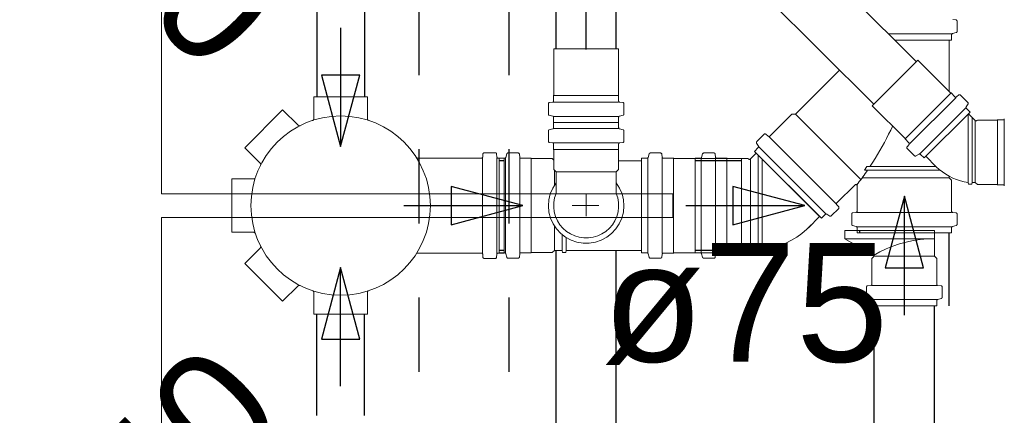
# Model space of a CAD drawing. Header units: millimetres. Extents: x 567 to 934, y -1 to 364.
# Tile 189 of 256: x 613.079 to 614.735, y 169.167 to 169.833. Entities that reach past the tile are written whole.
import ezdxf

# ---------------------------------------------------------------- set-up
doc = ezdxf.new("R2010")
doc.units = ezdxf.units.MM
doc.header["$MEASUREMENT"] = 0
doc.linetypes.add('JIS_02_1.2', pattern=[0.25, 0.125, -0.125])
doc.linetypes.add('NULL', pattern=[0])
for name, color, linetype, lineweight in [('AP-Condutos', 14, 'JIS_02_1.2', 25), ('CV-Condutos', 14, 'Continuous', 25), ('CV-Sentido conduto', 14, 'Continuous', 30), ('Simbolos', 14, 'Continuous', 20), ('Simbolos_int', 14, 'Continuous', 15), ('TQ-Condutos', 14, 'Continuous', 25), ('TQ-Sentido conduto', 14, 'Continuous', 30), ('TQ-Textos conduto', 7, 'Continuous', 9)]:
    doc.layers.add(name, color=color, linetype=linetype, lineweight=lineweight)
doc.layers.add('ARQ FINA', color=8, linetype='Continuous')
doc.styles.add('Arial', font='arial.ttf')

msp = doc.modelspace()

# ---------------------------------------------------------------- linework, layer by layer
at = {"layer": 'AP-Condutos'}
for p, q in [((613.751, 166.4902), (613.751, 170.4204)), ((613.902, 166.4902), (613.902, 170.2638))]:
    msp.add_line(p, q, dxfattribs=at)
at = {"layer": 'ARQ FINA', "lineweight": 5}
for p, q in [((613.3174, 169.5402), (613.3174, 171.0502)), ((614.1774, 169.5402), (613.3174, 169.5402)), ((614.1774, 169.5002), (614.1774, 169.5402)), ((613.3174, 167.9422), (613.3174, 169.5002)), ((613.3174, 169.5002), (614.1774, 169.5002))]:
    msp.add_line(p, q, dxfattribs=at)
at = {"layer": 'CV-Condutos'}
for p, q in [((613.9811, 169.7842), (613.9811, 170.0096)), ((614.0825, 169.7842), (614.0825, 170.0096)), ((614.5874, 169.7626), (614.33, 170.0199)), ((614.5157, 169.6909), (614.2583, 169.9482)), ((613.9811, 168.5399), (613.9811, 169.4447)), ((614.0825, 168.5399), (614.0825, 169.4447))]:
    msp.add_line(p, q, dxfattribs=at)
at = {"layer": 'CV-Sentido conduto'}
msp.add_lwpolyline([(614.0318, 169.7833), (614.0318, 169.9833)], dxfattribs=at)
at = {"layer": 'Simbolos'}
for p, q in [((614.649, 169.8335), (614.654, 169.833)), ((614.6558, 169.8135), (614.6558, 169.831)), ((614.6468, 169.799), (614.6468, 169.8081)), ((614.6483, 169.81), (614.6543, 169.8116)), ((614.551, 169.799), (614.6427, 169.799)), ((614.6468, 169.799), (614.551, 169.799)), ((614.6427, 169.7123), (614.6427, 169.799)), ((613.9775, 169.7061), (613.9775, 169.7842)), ((614.0861, 169.7061), (614.0861, 169.7842)), ((614.6451, 169.7099), (614.5899, 169.7651)), ((614.3838, 169.6743), (614.458, 169.7485)), ((614.6457, 169.7099), (614.6451, 169.7099)), ((614.6523, 169.7033), (614.6457, 169.7099)), ((613.5737, 169.7032), (613.6637, 169.7032)), ((613.5737, 169.6665), (613.5737, 169.7032)), ((613.6637, 169.6665), (613.6637, 169.7032)), ((613.97, 169.6938), (613.9753, 169.6943)), ((613.9771, 169.7057), (613.9775, 169.7061)), ((613.9771, 169.6963), (613.9771, 169.7057)), ((614.0865, 169.7057), (614.0861, 169.7061)), ((614.0865, 169.6963), (614.0865, 169.7057)), ((614.0936, 169.6938), (614.0883, 169.6943)), ((614.6591, 169.7066), (614.655, 169.7032)), ((614.6742, 169.694), (614.6618, 169.7064)), ((613.4575, 169.6177), (613.5211, 169.6814)), ((613.4575, 169.6177), (613.5211, 169.6814)), ((613.547, 169.6554), (613.5211, 169.6814)), ((613.547, 169.6554), (613.5211, 169.6814)), ((613.9682, 169.6743), (613.9682, 169.6918)), ((614.0954, 169.6743), (614.0954, 169.6918)), ((614.5683, 169.6331), (614.5131, 169.6884)), ((614.6779, 169.6777), (614.6005, 169.6004)), ((614.6745, 169.6916), (614.6714, 169.6863)), ((614.6779, 169.6777), (614.6717, 169.6839)), ((613.9697, 169.6724), (613.9756, 169.6708)), ((613.9771, 169.6602), (613.9771, 169.6689)), ((614.0865, 169.6602), (613.9771, 169.6602)), ((613.9771, 169.6602), (614.0865, 169.6602)), ((613.9771, 169.6602), (613.9771, 169.6515)), ((614.0865, 169.6602), (614.0865, 169.6689)), ((614.0865, 169.6602), (614.0865, 169.6515)), ((614.0939, 169.6724), (614.088, 169.6708)), ((614.3409, 169.6372), (614.378, 169.6743)), ((614.378, 169.6743), (614.3838, 169.6743)), ((614.3838, 169.6743), (614.494, 169.5641)), ((614.6865, 169.6635), (614.675, 169.6749)), ((614.69, 169.6642), (614.6893, 169.6635)), ((614.7236, 169.6642), (614.69, 169.6642)), ((614.724, 169.6646), (614.7236, 169.6642)), ((614.7334, 169.6646), (614.724, 169.6646)), ((613.9682, 169.646), (613.9682, 169.6285)), ((613.9697, 169.6479), (613.9756, 169.6495)), ((614.0939, 169.6479), (614.088, 169.6495)), ((614.0954, 169.646), (614.0954, 169.6285)), ((613.97, 169.6265), (613.9753, 169.626)), ((614.0936, 169.6265), (614.0883, 169.626)), ((614.319, 169.6281), (614.3314, 169.6404)), ((614.3382, 169.6371), (614.3341, 169.6405)), ((614.4522, 169.5233), (614.3396, 169.6359)), ((614.5683, 169.6326), (614.5683, 169.6331)), ((614.575, 169.6259), (614.5683, 169.6326)), ((613.4834, 169.5918), (613.4575, 169.6177)), ((613.4834, 169.5918), (613.4575, 169.6177)), ((613.9771, 169.624), (613.9771, 169.6147)), ((613.9771, 169.6147), (613.9775, 169.6143)), ((613.9775, 169.6143), (613.9775, 169.5807)), ((614.0865, 169.6147), (614.0861, 169.6143)), ((614.0861, 169.6143), (614.0861, 169.5807)), ((614.0865, 169.624), (614.0865, 169.6147)), ((614.315, 169.6114), (614.3215, 169.6178)), ((614.4276, 169.4988), (614.315, 169.6114)), ((614.3218, 169.6202), (614.3187, 169.6256)), ((614.4351, 169.5063), (614.3226, 169.6189)), ((614.5717, 169.6192), (614.5751, 169.6232)), ((614.5842, 169.6041), (614.5718, 169.6165)), ((613.8557, 169.6002), (613.7484, 169.6002)), ((613.8581, 169.6073), (613.8577, 169.602)), ((613.8792, 169.6092), (613.8601, 169.6092)), ((613.8812, 169.6073), (613.8817, 169.602)), ((613.8937, 169.6002), (613.8837, 169.6002)), ((613.8854, 169.4406), (613.8854, 169.5998)), ((613.8854, 169.5998), (613.8945, 169.5998)), ((613.8937, 169.6002), (613.8937, 169.4402)), ((613.8965, 169.6012), (613.8981, 169.6073)), ((613.9, 169.6088), (613.9175, 169.6088)), ((613.92, 169.6016), (613.9195, 169.6069)), ((613.9219, 169.5998), (613.9389, 169.5998)), ((613.9389, 169.5998), (613.9394, 169.5993)), ((613.9394, 169.5993), (613.9749, 169.5993)), ((613.9749, 169.5993), (613.9775, 169.5966)), ((614.0861, 169.5957), (614.125, 169.5957)), ((614.125, 169.4406), (614.125, 169.5998)), ((614.125, 169.5998), (614.1341, 169.5998)), ((614.1361, 169.6012), (614.1377, 169.6073)), ((614.1396, 169.6088), (614.1571, 169.6088)), ((614.1595, 169.602), (614.1591, 169.6069)), ((614.1615, 169.6002), (614.1787, 169.6002)), ((614.1787, 169.6002), (614.1792, 169.5997)), ((614.1792, 169.5997), (614.292, 169.5997)), ((614.215, 169.4406), (614.215, 169.5998)), ((614.215, 169.5998), (614.2241, 169.5998)), ((614.226, 169.6012), (614.2277, 169.6073)), ((614.2296, 169.6088), (614.2471, 169.6088)), ((614.2495, 169.6016), (614.2491, 169.6069)), ((614.2515, 169.5998), (614.2685, 169.5998)), ((614.2685, 169.5998), (614.269, 169.5993)), ((614.269, 169.5993), (614.3045, 169.5993)), ((614.292, 169.5997), (614.293, 169.5987)), ((614.293, 169.4417), (614.293, 169.5987)), ((614.3045, 169.5993), (614.3052, 169.5986)), ((614.308, 169.5986), (614.3179, 169.6085)), ((614.5866, 169.6038), (614.5919, 169.6069)), ((614.6005, 169.6004), (614.5944, 169.6065)), ((614.621, 169.5856), (614.6033, 169.6032)), ((613.9775, 169.5807), (613.9811, 169.5771)), ((613.9811, 169.5771), (613.9811, 169.5407)), ((614.0861, 169.5807), (614.0825, 169.5771)), ((614.0825, 169.5771), (614.0825, 169.5407)), ((614.5003, 169.5797), (614.5043, 169.5862)), ((614.5003, 169.5797), (614.5052, 169.5798)), ((614.5043, 169.5862), (614.5095, 169.5862)), ((614.5052, 169.5798), (614.6275, 169.5798)), ((614.5095, 169.5862), (614.6204, 169.5862)), ((613.4724, 169.5652), (613.4357, 169.5652)), ((613.4357, 169.4752), (613.4357, 169.5652)), ((613.4357, 169.4752), (613.4357, 169.5652)), ((613.4724, 169.5652), (613.4357, 169.5652)), ((614.4962, 169.5671), (614.6427, 169.5671)), ((614.6427, 169.5671), (614.6427, 169.5696)), ((614.6468, 169.563), (614.6427, 169.5671)), ((614.6468, 169.5105), (614.6468, 169.563)), ((614.4534, 169.5246), (614.4842, 169.5554)), ((614.4876, 169.5105), (614.4876, 169.554)), ((614.6748, 169.5592), (614.6751, 169.5562)), ((614.681, 169.5562), (614.6751, 169.5562)), ((614.6812, 169.5592), (614.681, 169.5562)), ((614.6864, 169.5592), (614.6812, 169.5592)), ((614.69, 169.5556), (614.6864, 169.5592)), ((614.7236, 169.5556), (614.69, 169.5556)), ((614.724, 169.5552), (614.7236, 169.5556)), ((614.7334, 169.5552), (614.724, 169.5552)), ((614.4443, 169.5028), (614.4567, 169.5151)), ((614.4533, 169.5219), (614.4568, 169.5178)), ((614.4059, 169.4829), (614.4247, 169.5017)), ((614.4276, 169.4988), (614.4341, 169.5052)), ((614.4365, 169.5056), (614.4419, 169.5024)), ((614.4786, 169.4885), (614.4786, 169.506)), ((614.4858, 169.5085), (614.4804, 169.508)), ((614.6468, 169.5087), (614.4876, 169.5087)), ((614.6486, 169.5085), (614.654, 169.508)), ((614.6558, 169.4885), (614.6558, 169.506)), ((614.4669, 169.4644), (614.4669, 169.4784)), ((614.4669, 169.4784), (614.6179, 169.4784)), ((614.4861, 169.485), (614.4801, 169.4866)), ((614.6468, 169.4846), (614.4876, 169.4846)), ((614.4876, 169.474), (614.4876, 169.4831)), ((614.6179, 169.4351), (614.6179, 169.4784)), ((614.6468, 169.474), (614.6468, 169.4831)), ((614.6483, 169.485), (614.6543, 169.4866)), ((613.4724, 169.4752), (613.4357, 169.4752)), ((613.4724, 169.4752), (613.4357, 169.4752)), ((614.4669, 169.4644), (614.6179, 169.4644)), ((614.5147, 169.4368), (614.4669, 169.4644)), ((614.6468, 169.474), (614.4876, 169.474)), ((613.4834, 169.4485), (613.4575, 169.4226)), ((613.4834, 169.4485), (613.4575, 169.4226)), ((613.9749, 169.4411), (613.9785, 169.4447)), ((613.9785, 169.4447), (613.9917, 169.4447)), ((613.9917, 169.4443), (613.992, 169.4413)), ((613.9981, 169.4443), (613.9978, 169.4413)), ((613.9981, 169.4447), (614.125, 169.4447)), ((614.3045, 169.4411), (614.3081, 169.4447)), ((614.3081, 169.4447), (614.3213, 169.4447)), ((614.3213, 169.4447), (614.3216, 169.4417)), ((614.3277, 169.4447), (614.3274, 169.4417)), ((613.8557, 169.4402), (613.7484, 169.4402)), ((613.8581, 169.433), (613.8577, 169.4383)), ((613.8792, 169.4312), (613.8601, 169.4312)), ((613.8812, 169.433), (613.8817, 169.4383)), ((613.8937, 169.4402), (613.8837, 169.4402)), ((613.8854, 169.4406), (613.8945, 169.4406)), ((613.8965, 169.4391), (613.8981, 169.433)), ((613.9, 169.4316), (613.9175, 169.4316)), ((613.92, 169.4387), (613.9195, 169.4334)), ((613.9219, 169.4406), (613.9389, 169.4406)), ((613.9389, 169.4406), (613.9394, 169.4411)), ((613.9394, 169.4411), (613.9749, 169.4411)), ((613.992, 169.4413), (613.9978, 169.4413)), ((614.125, 169.4406), (614.1341, 169.4406)), ((614.1361, 169.4391), (614.1377, 169.433)), ((614.1396, 169.4316), (614.1571, 169.4316)), ((614.1595, 169.4383), (614.1591, 169.4334)), ((614.1615, 169.4402), (614.1787, 169.4402)), ((614.1787, 169.4402), (614.1792, 169.4407)), ((614.1792, 169.4407), (614.292, 169.4407)), ((614.215, 169.4406), (614.2241, 169.4406)), ((614.226, 169.4391), (614.2277, 169.433)), ((614.2296, 169.4316), (614.2471, 169.4316)), ((614.2495, 169.4387), (614.2491, 169.4334)), ((614.2515, 169.4406), (614.2685, 169.4406)), ((614.2685, 169.4406), (614.269, 169.4411)), ((614.269, 169.4411), (614.3045, 169.4411)), ((614.292, 169.4407), (614.293, 169.4417)), ((614.3216, 169.4417), (614.3274, 169.4417)), ((614.5125, 169.4311), (614.5151, 169.4337)), ((614.5125, 169.3876), (614.5125, 169.4311)), ((614.5165, 169.4351), (614.6179, 169.4351)), ((614.6219, 169.4311), (614.6179, 169.4351)), ((614.6219, 169.3876), (614.6219, 169.4311)), ((613.5211, 169.3589), (613.4575, 169.4226)), ((613.5211, 169.3589), (613.4575, 169.4226)), ((613.547, 169.3849), (613.5211, 169.3589)), ((613.547, 169.3849), (613.5211, 169.3589)), ((614.5036, 169.3656), (614.5036, 169.3831)), ((614.5054, 169.3851), (614.5107, 169.3856)), ((614.5125, 169.3857), (614.6219, 169.3857)), ((614.629, 169.3851), (614.6237, 169.3856)), ((614.6308, 169.3656), (614.6308, 169.3831)), ((613.5737, 169.3738), (613.5737, 169.3372)), ((613.5737, 169.3738), (613.5737, 169.3372)), ((613.6637, 169.3738), (613.6637, 169.3372)), ((613.6637, 169.3738), (613.6637, 169.3372)), ((614.5051, 169.3637), (614.511, 169.3621)), ((614.5125, 169.3617), (614.6219, 169.3617)), ((614.6293, 169.3637), (614.6234, 169.3621)), ((614.5125, 169.3514), (614.5125, 169.3601)), ((614.5125, 169.3514), (614.6219, 169.3514)), ((614.6219, 169.3514), (614.6219, 169.3601)), ((613.6637, 169.3372), (613.5737, 169.3372)), ((613.6637, 169.3372), (613.5737, 169.3372))]:
    msp.add_line(p, q, dxfattribs=at)
for points in [[(614.6558, 169.831), (614.6558, 169.8314), (614.6557, 169.8317), (614.6556, 169.832), (614.6554, 169.8323), (614.6552, 169.8325), (614.6549, 169.8327), (614.6546, 169.8329), (614.6543, 169.833), (614.654, 169.833)], [(614.6483, 169.81), (614.648, 169.8099), (614.6478, 169.8098), (614.6475, 169.8096), (614.6473, 169.8094), (614.6471, 169.8092), (614.647, 169.8089), (614.6469, 169.8086), (614.6468, 169.8083), (614.6468, 169.8081)], [(614.6543, 169.8116), (614.6546, 169.8117), (614.6549, 169.8118), (614.6551, 169.812), (614.6553, 169.8122), (614.6555, 169.8124), (614.6556, 169.8127), (614.6557, 169.813), (614.6558, 169.8132), (614.6558, 169.8135)], [(613.9701, 169.6938), (613.9697, 169.6938), (613.9694, 169.6937), (613.9691, 169.6935), (613.9689, 169.6933), (613.9686, 169.6931), (613.9685, 169.6928), (613.9683, 169.6925), (613.9683, 169.6922), (613.9682, 169.6918)], [(613.9753, 169.6943), (613.9756, 169.6944), (613.9759, 169.6945), (613.9762, 169.6946), (613.9765, 169.6948), (613.9767, 169.6951), (613.9769, 169.6953), (613.977, 169.6956), (613.9771, 169.696), (613.9771, 169.6963)], [(614.0865, 169.6963), (614.0866, 169.696), (614.0866, 169.6956), (614.0868, 169.6953), (614.0869, 169.6951), (614.0872, 169.6948), (614.0874, 169.6946), (614.0877, 169.6945), (614.088, 169.6944), (614.0884, 169.6943)], [(614.0954, 169.6918), (614.0954, 169.6922), (614.0953, 169.6925), (614.0952, 169.6928), (614.095, 169.6931), (614.0948, 169.6933), (614.0945, 169.6935), (614.0942, 169.6937), (614.0939, 169.6938), (614.0936, 169.6938)], [(614.6523, 169.7033), (614.6526, 169.7031), (614.6529, 169.7029), (614.6532, 169.7028), (614.6535, 169.7027), (614.6538, 169.7027), (614.6541, 169.7028), (614.6545, 169.7028), (614.6547, 169.703), (614.655, 169.7032)], [(614.6618, 169.7064), (614.6615, 169.7067), (614.6612, 169.7068), (614.6609, 169.7069), (614.6606, 169.707), (614.6603, 169.707), (614.6599, 169.707), (614.6596, 169.7069), (614.6593, 169.7067), (614.6591, 169.7066)], [(614.6745, 169.6916), (614.6746, 169.6919), (614.6747, 169.6922), (614.6747, 169.6925), (614.6747, 169.6928), (614.6747, 169.693), (614.6746, 169.6933), (614.6745, 169.6936), (614.6743, 169.6938), (614.6742, 169.694)], [(614.6714, 169.6863), (614.6713, 169.686), (614.6712, 169.6858), (614.6711, 169.6855), (614.6711, 169.6852), (614.6712, 169.6849), (614.6713, 169.6846), (614.6714, 169.6844), (614.6715, 169.6841), (614.6717, 169.6839)], [(613.5716, 169.6636), (613.572, 169.6638), (613.5724, 169.664), (613.5727, 169.6642), (613.573, 169.6645), (613.5732, 169.6649), (613.5734, 169.6653), (613.5736, 169.6656), (613.5736, 169.6661), (613.5737, 169.6665)], [(613.6637, 169.6665), (613.6637, 169.6661), (613.6638, 169.6656), (613.6639, 169.6653), (613.6641, 169.6649), (613.6644, 169.6645), (613.6647, 169.6642), (613.665, 169.664), (613.6654, 169.6638), (613.6657, 169.6636)], [(613.9682, 169.6743), (613.9683, 169.674), (613.9683, 169.6737), (613.9684, 169.6735), (613.9686, 169.6732), (613.9687, 169.673), (613.9689, 169.6728), (613.9692, 169.6726), (613.9694, 169.6725), (613.9697, 169.6724)], [(613.9771, 169.6689), (613.9771, 169.6691), (613.977, 169.6694), (613.9769, 169.6697), (613.9768, 169.67), (613.9766, 169.6702), (613.9764, 169.6704), (613.9762, 169.6706), (613.9759, 169.6707), (613.9756, 169.6708)], [(614.088, 169.6708), (614.0877, 169.6707), (614.0875, 169.6706), (614.0872, 169.6704), (614.087, 169.6702), (614.0869, 169.67), (614.0867, 169.6697), (614.0866, 169.6694), (614.0866, 169.6691), (614.0865, 169.6689)], [(614.0939, 169.6724), (614.0942, 169.6725), (614.0945, 169.6726), (614.0947, 169.6728), (614.0949, 169.673), (614.0951, 169.6732), (614.0952, 169.6735), (614.0953, 169.6737), (614.0954, 169.674), (614.0954, 169.6743)], [(614.6865, 169.6635), (614.6867, 169.6633), (614.687, 169.6631), (614.6874, 169.663), (614.6877, 169.6629), (614.6881, 169.6629), (614.6884, 169.663), (614.6887, 169.6631), (614.689, 169.6633), (614.6893, 169.6635)], [(614.7334, 169.6646), (614.7337, 169.6647), (614.734, 169.6647), (614.7343, 169.6649), (614.7346, 169.6651), (614.7349, 169.6653), (614.7351, 169.6655), (614.7352, 169.6658), (614.7353, 169.6661), (614.7354, 169.6665)], [(613.547, 169.6554), (613.5473, 169.6552), (613.5477, 169.6549), (613.5481, 169.6548), (613.5485, 169.6546), (613.5489, 169.6546), (613.5493, 169.6546), (613.5497, 169.6546), (613.5501, 169.6547), (613.5505, 169.6549)], [(613.9697, 169.6479), (613.9694, 169.6478), (613.9692, 169.6477), (613.9689, 169.6475), (613.9687, 169.6473), (613.9686, 169.6471), (613.9684, 169.6468), (613.9683, 169.6466), (613.9683, 169.6463), (613.9682, 169.646)], [(613.9756, 169.6495), (613.9759, 169.6496), (613.9762, 169.6497), (613.9764, 169.6499), (613.9766, 169.6501), (613.9768, 169.6504), (613.9769, 169.6506), (613.977, 169.6509), (613.9771, 169.6512), (613.9771, 169.6515)], [(614.0865, 169.6515), (614.0866, 169.6512), (614.0866, 169.6509), (614.0867, 169.6506), (614.0869, 169.6504), (614.087, 169.6501), (614.0872, 169.6499), (614.0875, 169.6497), (614.0877, 169.6496), (614.088, 169.6495)], [(614.0954, 169.646), (614.0954, 169.6463), (614.0953, 169.6466), (614.0952, 169.6468), (614.0951, 169.6471), (614.0949, 169.6473), (614.0947, 169.6475), (614.0945, 169.6477), (614.0942, 169.6478), (614.0939, 169.6479)], [(614.5098, 169.5866), (614.514, 169.5931), (614.5181, 169.5996), (614.5222, 169.6063), (614.5261, 169.613), (614.5299, 169.6197), (614.5337, 169.6265), (614.5373, 169.6334), (614.5408, 169.6403), (614.5442, 169.6473)], [(614.5442, 169.6473), (614.5467, 169.6525), (614.5474, 169.6541)], [(613.9682, 169.6285), (613.9683, 169.6281), (613.9683, 169.6278), (613.9685, 169.6275), (613.9686, 169.6272), (613.9689, 169.627), (613.9691, 169.6268), (613.9694, 169.6266), (613.9697, 169.6265), (613.9701, 169.6265)], [(613.9771, 169.624), (613.9771, 169.6243), (613.977, 169.6247), (613.9769, 169.625), (613.9767, 169.6252), (613.9765, 169.6255), (613.9762, 169.6257), (613.9759, 169.6258), (613.9756, 169.6259), (613.9753, 169.626)], [(614.0884, 169.626), (614.088, 169.6259), (614.0877, 169.6258), (614.0874, 169.6257), (614.0872, 169.6255), (614.0869, 169.6252), (614.0868, 169.625), (614.0866, 169.6247), (614.0866, 169.6243), (614.0865, 169.624)], [(614.0936, 169.6265), (614.0939, 169.6265), (614.0942, 169.6266), (614.0945, 169.6268), (614.0948, 169.627), (614.095, 169.6272), (614.0952, 169.6275), (614.0953, 169.6278), (614.0954, 169.6281), (614.0954, 169.6285)], [(614.319, 169.628), (614.3188, 169.6278), (614.3186, 169.6276), (614.3185, 169.6273), (614.3184, 169.627), (614.3184, 169.6267), (614.3184, 169.6265), (614.3185, 169.6262), (614.3185, 169.6259), (614.3187, 169.6256)], [(614.3341, 169.6405), (614.3338, 169.6407), (614.3335, 169.6409), (614.3332, 169.6409), (614.3329, 169.641), (614.3325, 169.641), (614.3322, 169.6409), (614.3319, 169.6408), (614.3316, 169.6406), (614.3314, 169.6404)], [(614.3382, 169.6371), (614.3384, 169.6369), (614.3387, 169.6367), (614.3391, 169.6367), (614.3394, 169.6366), (614.3397, 169.6366), (614.34, 169.6367), (614.3403, 169.6368), (614.3406, 169.637), (614.3409, 169.6372)], [(614.5751, 169.6232), (614.5753, 169.6235), (614.5754, 169.6238), (614.5755, 169.6241), (614.5755, 169.6244), (614.5755, 169.6248), (614.5755, 169.6251), (614.5753, 169.6254), (614.5752, 169.6257), (614.575, 169.6259)], [(614.3215, 169.6178), (614.3217, 169.618), (614.3218, 169.6183), (614.3219, 169.6185), (614.322, 169.6188), (614.3221, 169.6191), (614.3221, 169.6194), (614.322, 169.6197), (614.3219, 169.6199), (614.3218, 169.6202)], [(614.5717, 169.6192), (614.5715, 169.6189), (614.5714, 169.6186), (614.5713, 169.6183), (614.5712, 169.618), (614.5713, 169.6177), (614.5713, 169.6173), (614.5714, 169.617), (614.5716, 169.6167), (614.5718, 169.6165)], [(613.7459, 169.6015), (613.7461, 169.6013), (613.7463, 169.601), (613.7465, 169.6008), (613.7468, 169.6006), (613.7471, 169.6004), (613.7474, 169.6003), (613.7477, 169.6002), (613.7481, 169.6002), (613.7484, 169.6002)], [(613.8557, 169.6002), (613.856, 169.6002), (613.8563, 169.6003), (613.8566, 169.6004), (613.8569, 169.6006), (613.8571, 169.6008), (613.8573, 169.6011), (613.8575, 169.6013), (613.8576, 169.6017), (613.8577, 169.602)], [(613.8601, 169.6092), (613.8598, 169.6091), (613.8595, 169.609), (613.8592, 169.6089), (613.8589, 169.6087), (613.8587, 169.6085), (613.8585, 169.6083), (613.8583, 169.608), (613.8582, 169.6076), (613.8581, 169.6073)], [(613.8812, 169.6073), (613.8811, 169.6076), (613.881, 169.608), (613.8809, 169.6083), (613.8807, 169.6085), (613.8804, 169.6087), (613.8802, 169.6089), (613.8799, 169.609), (613.8795, 169.6091), (613.8792, 169.6092)], [(613.8817, 169.602), (613.8817, 169.6017), (613.8818, 169.6013), (613.882, 169.6011), (613.8822, 169.6008), (613.8824, 169.6006), (613.8827, 169.6004), (613.883, 169.6003), (613.8833, 169.6002), (613.8837, 169.6002)], [(613.8945, 169.5998), (613.8948, 169.5998), (613.8951, 169.5998), (613.8954, 169.5999), (613.8956, 169.6001), (613.8959, 169.6003), (613.8961, 169.6005), (613.8962, 169.6007), (613.8964, 169.601), (613.8965, 169.6012)], [(613.9, 169.6088), (613.8997, 169.6087), (613.8994, 169.6087), (613.8992, 169.6086), (613.8989, 169.6084), (613.8987, 169.6082), (613.8985, 169.608), (613.8983, 169.6078), (613.8982, 169.6075), (613.8981, 169.6073)], [(613.9195, 169.6069), (613.9194, 169.6072), (613.9193, 169.6076), (613.9192, 169.6079), (613.919, 169.6081), (613.9187, 169.6083), (613.9185, 169.6085), (613.9182, 169.6086), (613.9178, 169.6087), (613.9175, 169.6088)], [(613.92, 169.6016), (613.92, 169.6013), (613.9201, 169.6009), (613.9203, 169.6007), (613.9205, 169.6004), (613.9207, 169.6002), (613.921, 169.6), (613.9213, 169.5999), (613.9216, 169.5998), (613.9219, 169.5998)], [(614.1341, 169.5998), (614.1344, 169.5998), (614.1347, 169.5998), (614.135, 169.5999), (614.1352, 169.6001), (614.1355, 169.6003), (614.1357, 169.6005), (614.1358, 169.6007), (614.136, 169.601), (614.1361, 169.6012)], [(614.1396, 169.6088), (614.1393, 169.6087), (614.139, 169.6087), (614.1388, 169.6086), (614.1385, 169.6084), (614.1383, 169.6082), (614.1381, 169.608), (614.1379, 169.6078), (614.1378, 169.6075), (614.1377, 169.6073)], [(614.1591, 169.6069), (614.159, 169.6072), (614.1589, 169.6076), (614.1588, 169.6079), (614.1586, 169.6081), (614.1583, 169.6083), (614.1581, 169.6085), (614.1578, 169.6086), (614.1574, 169.6087), (614.1571, 169.6088)], [(614.1595, 169.602), (614.1596, 169.6017), (614.1597, 169.6013), (614.1599, 169.6011), (614.1601, 169.6008), (614.1603, 169.6006), (614.1606, 169.6004), (614.1609, 169.6003), (614.1612, 169.6002), (614.1615, 169.6002)], [(614.2241, 169.5998), (614.2244, 169.5998), (614.2247, 169.5998), (614.2249, 169.5999), (614.2252, 169.6001), (614.2254, 169.6003), (614.2256, 169.6005), (614.2258, 169.6007), (614.2259, 169.601), (614.226, 169.6012)], [(614.2296, 169.6088), (614.2293, 169.6087), (614.229, 169.6087), (614.2287, 169.6086), (614.2285, 169.6084), (614.2283, 169.6082), (614.2281, 169.608), (614.2279, 169.6078), (614.2277, 169.6075), (614.2277, 169.6073)], [(614.2491, 169.6069), (614.249, 169.6072), (614.2489, 169.6076), (614.2488, 169.6079), (614.2486, 169.6081), (614.2483, 169.6083), (614.248, 169.6085), (614.2477, 169.6086), (614.2474, 169.6087), (614.2471, 169.6088)], [(614.2496, 169.6016), (614.2496, 169.6013), (614.2497, 169.6009), (614.2499, 169.6007), (614.2501, 169.6004), (614.2503, 169.6002), (614.2506, 169.6), (614.2509, 169.5999), (614.2512, 169.5998), (614.2515, 169.5998)], [(614.3052, 169.5986), (614.3055, 169.5983), (614.3058, 169.5982), (614.3061, 169.598), (614.3064, 169.598), (614.3068, 169.598), (614.3071, 169.598), (614.3074, 169.5982), (614.3078, 169.5983), (614.308, 169.5986)], [(614.5842, 169.6041), (614.5844, 169.6039), (614.5847, 169.6038), (614.5849, 169.6036), (614.5852, 169.6036), (614.5855, 169.6035), (614.5858, 169.6035), (614.5861, 169.6036), (614.5864, 169.6037), (614.5866, 169.6038)], [(614.5944, 169.6065), (614.5941, 169.6067), (614.5939, 169.6069), (614.5936, 169.607), (614.5934, 169.6071), (614.5931, 169.6071), (614.5928, 169.6071), (614.5925, 169.6071), (614.5922, 169.607), (614.5919, 169.6069)], [(613.4839, 169.5883), (613.4841, 169.5887), (613.4842, 169.5891), (613.4842, 169.5895), (613.4842, 169.5899), (613.4842, 169.5903), (613.4841, 169.5907), (613.4839, 169.5911), (613.4836, 169.5915), (613.4834, 169.5918)], [(614.4872, 169.5551), (614.4893, 169.5578), (614.4913, 169.5605), (614.4934, 169.5632), (614.4954, 169.5659), (614.4974, 169.5687), (614.4994, 169.5714), (614.5013, 169.5742), (614.5033, 169.577), (614.5052, 169.5797)], [(614.5095, 169.5861), (614.5095, 169.5862), (614.5096, 169.5862), (614.5096, 169.5863), (614.5096, 169.5863), (614.5097, 169.5864), (614.5097, 169.5864), (614.5097, 169.5865), (614.5097, 169.5865), (614.5098, 169.5866)], [(614.6209, 169.5856), (614.6259, 169.581), (614.6313, 169.5768), (614.6369, 169.573), (614.6427, 169.5696), (614.6488, 169.5666), (614.6551, 169.5641), (614.6616, 169.562), (614.6681, 169.5604), (614.6748, 169.5592)], [(613.4724, 169.5652), (613.4728, 169.5652), (613.4732, 169.5653), (613.4736, 169.5654), (613.4739, 169.5656), (613.4743, 169.5658), (613.4746, 169.5661), (613.4748, 169.5665), (613.475, 169.5668), (613.4752, 169.5672)], [(614.4876, 169.554), (614.4876, 169.5542), (614.4875, 169.5545), (614.4875, 169.5547), (614.4873, 169.555), (614.4872, 169.5552), (614.487, 169.5554), (614.4868, 169.5555), (614.4866, 169.5557), (614.4864, 169.5558), (614.4861, 169.5559), (614.4859, 169.5559), (614.4856, 169.556), (614.4853, 169.5559), (614.4851, 169.5559), (614.4848, 169.5558), (614.4846, 169.5557), (614.4844, 169.5555), (614.4842, 169.5554)], [(614.7354, 169.5534), (614.7353, 169.5537), (614.7352, 169.554), (614.7351, 169.5543), (614.7349, 169.5546), (614.7346, 169.5548), (614.7343, 169.555), (614.734, 169.5551), (614.7337, 169.5552), (614.7334, 169.5552)], [(613.9811, 169.5407), (613.9787, 169.5331), (613.9774, 169.5253), (613.9772, 169.5174), (613.9782, 169.5096), (613.9803, 169.5019), (613.9834, 169.4947), (613.9876, 169.488), (613.9927, 169.4819), (613.9986, 169.4767), (614.0053, 169.4723), (614.0125, 169.469), (614.02, 169.4667), (614.0279, 169.4656), (614.0358, 169.4656), (614.0436, 169.4667), (614.0512, 169.469), (614.0584, 169.4723), (614.065, 169.4767), (614.0709, 169.4819), (614.0761, 169.488), (614.0802, 169.4947), (614.0834, 169.5019), (614.0855, 169.5096), (614.0865, 169.5174), (614.0863, 169.5253), (614.085, 169.5331), (614.0825, 169.5407)], [(614.4535, 169.5246), (614.4532, 169.5244), (614.4531, 169.5241), (614.4529, 169.5238), (614.4529, 169.5235), (614.4529, 169.5231), (614.4529, 169.5228), (614.453, 169.5225), (614.4531, 169.5222), (614.4533, 169.5219)], [(614.4567, 169.5151), (614.4569, 169.5154), (614.457, 169.5157), (614.4572, 169.516), (614.4572, 169.5163), (614.4572, 169.5166), (614.4572, 169.5169), (614.4571, 169.5173), (614.457, 169.5175), (614.4568, 169.5178)], [(614.4858, 169.5085), (614.4861, 169.5086), (614.4864, 169.5087), (614.4867, 169.5088), (614.487, 169.509), (614.4872, 169.5093), (614.4874, 169.5095), (614.4875, 169.5098), (614.4876, 169.5102), (614.4876, 169.5105)], [(614.6468, 169.5105), (614.6468, 169.5102), (614.6469, 169.5098), (614.647, 169.5095), (614.6472, 169.5093), (614.6474, 169.509), (614.6477, 169.5088), (614.648, 169.5087), (614.6483, 169.5086), (614.6486, 169.5085)], [(614.4365, 169.5055), (614.4362, 169.5057), (614.4359, 169.5058), (614.4356, 169.5058), (614.4353, 169.5058), (614.4351, 169.5058), (614.4348, 169.5057), (614.4345, 169.5056), (614.4343, 169.5054), (614.4341, 169.5052)], [(614.4419, 169.5024), (614.4421, 169.5023), (614.4424, 169.5022), (614.4427, 169.5022), (614.443, 169.5022), (614.4433, 169.5022), (614.4436, 169.5023), (614.4438, 169.5024), (614.4441, 169.5025), (614.4443, 169.5027)], [(614.4804, 169.508), (614.4801, 169.508), (614.4798, 169.5079), (614.4795, 169.5077), (614.4792, 169.5075), (614.479, 169.5073), (614.4788, 169.507), (614.4787, 169.5067), (614.4786, 169.5064), (614.4786, 169.506)], [(614.6558, 169.506), (614.6558, 169.5064), (614.6557, 169.5067), (614.6556, 169.507), (614.6554, 169.5073), (614.6552, 169.5075), (614.6549, 169.5077), (614.6546, 169.5079), (614.6543, 169.508), (614.654, 169.508)], [(614.3277, 169.4446), (614.3381, 169.4466), (614.3483, 169.4493), (614.3583, 169.4527), (614.368, 169.4569), (614.3774, 169.4617), (614.3864, 169.4672), (614.3949, 169.4734), (614.403, 169.4802), (614.4106, 169.4876)], [(614.4786, 169.4885), (614.4786, 169.4882), (614.4787, 169.488), (614.4788, 169.4877), (614.4789, 169.4874), (614.4791, 169.4872), (614.4793, 169.487), (614.4796, 169.4868), (614.4798, 169.4867), (614.4801, 169.4866)], [(614.4876, 169.4831), (614.4876, 169.4833), (614.4875, 169.4836), (614.4874, 169.4839), (614.4873, 169.4842), (614.4871, 169.4844), (614.4869, 169.4846), (614.4867, 169.4848), (614.4864, 169.4849), (614.4861, 169.485)], [(614.6483, 169.485), (614.648, 169.4849), (614.6478, 169.4848), (614.6475, 169.4846), (614.6473, 169.4844), (614.6471, 169.4842), (614.647, 169.4839), (614.6469, 169.4836), (614.6468, 169.4833), (614.6468, 169.4831)], [(614.6543, 169.4866), (614.6546, 169.4867), (614.6549, 169.4868), (614.6551, 169.487), (614.6553, 169.4872), (614.6555, 169.4874), (614.6556, 169.4877), (614.6557, 169.488), (614.6558, 169.4882), (614.6558, 169.4885)], [(613.4752, 169.4731), (613.475, 169.4735), (613.4748, 169.4738), (613.4746, 169.4742), (613.4743, 169.4745), (613.4739, 169.4747), (613.4736, 169.4749), (613.4732, 169.475), (613.4728, 169.4751), (613.4724, 169.4752)], [(614.6179, 169.4644), (614.606, 169.4641), (614.594, 169.463), (614.5822, 169.4612), (614.5705, 169.4587), (614.559, 169.4555), (614.5477, 169.4517), (614.5366, 169.4472), (614.5258, 169.442), (614.5154, 169.4362)], [(613.4834, 169.4485), (613.4836, 169.4488), (613.4839, 169.4492), (613.4841, 169.4496), (613.4842, 169.45), (613.4842, 169.4504), (613.4842, 169.4508), (613.4842, 169.4512), (613.4841, 169.4516), (613.4839, 169.452)], [(613.7484, 169.4402), (613.7481, 169.4401), (613.7477, 169.4401), (613.7474, 169.44), (613.7471, 169.4399), (613.7468, 169.4397), (613.7465, 169.4395), (613.7463, 169.4393), (613.7461, 169.439), (613.7459, 169.4388)], [(613.8577, 169.4383), (613.8576, 169.4386), (613.8575, 169.439), (613.8573, 169.4393), (613.8571, 169.4395), (613.8569, 169.4397), (613.8566, 169.4399), (613.8563, 169.44), (613.856, 169.4401), (613.8557, 169.4402)], [(613.8581, 169.433), (613.8582, 169.4327), (613.8583, 169.4323), (613.8585, 169.4321), (613.8587, 169.4318), (613.8589, 169.4316), (613.8592, 169.4314), (613.8595, 169.4313), (613.8598, 169.4312), (613.8601, 169.4312)], [(613.8792, 169.4312), (613.8795, 169.4312), (613.8799, 169.4313), (613.8802, 169.4314), (613.8804, 169.4316), (613.8807, 169.4318), (613.8809, 169.4321), (613.881, 169.4323), (613.8811, 169.4327), (613.8812, 169.433)], [(613.8837, 169.4402), (613.8833, 169.4401), (613.883, 169.44), (613.8827, 169.4399), (613.8824, 169.4397), (613.8822, 169.4395), (613.882, 169.4393), (613.8818, 169.439), (613.8817, 169.4386), (613.8817, 169.4383)], [(613.8965, 169.4391), (613.8964, 169.4393), (613.8962, 169.4396), (613.8961, 169.4398), (613.8959, 169.44), (613.8956, 169.4402), (613.8954, 169.4404), (613.8951, 169.4405), (613.8948, 169.4405), (613.8945, 169.4406)], [(613.8981, 169.433), (613.8982, 169.4328), (613.8983, 169.4325), (613.8985, 169.4323), (613.8987, 169.4321), (613.8989, 169.4319), (613.8992, 169.4317), (613.8994, 169.4316), (613.8997, 169.4316), (613.9, 169.4316)], [(613.9175, 169.4316), (613.9178, 169.4316), (613.9182, 169.4317), (613.9185, 169.4318), (613.9187, 169.432), (613.919, 169.4322), (613.9192, 169.4325), (613.9193, 169.4327), (613.9194, 169.4331), (613.9195, 169.4334)], [(613.9219, 169.4406), (613.9216, 169.4405), (613.9213, 169.4404), (613.921, 169.4403), (613.9207, 169.4401), (613.9205, 169.4399), (613.9203, 169.4397), (613.9201, 169.4394), (613.92, 169.439), (613.92, 169.4387)], [(614.1361, 169.4391), (614.136, 169.4393), (614.1358, 169.4396), (614.1357, 169.4398), (614.1355, 169.44), (614.1352, 169.4402), (614.135, 169.4404), (614.1347, 169.4405), (614.1344, 169.4405), (614.1341, 169.4406)], [(614.1377, 169.433), (614.1378, 169.4328), (614.1379, 169.4325), (614.1381, 169.4323), (614.1383, 169.4321), (614.1385, 169.4319), (614.1388, 169.4317), (614.139, 169.4316), (614.1393, 169.4316), (614.1396, 169.4316)], [(614.1571, 169.4316), (614.1574, 169.4316), (614.1578, 169.4317), (614.1581, 169.4318), (614.1583, 169.432), (614.1586, 169.4322), (614.1588, 169.4325), (614.1589, 169.4327), (614.159, 169.4331), (614.1591, 169.4334)], [(614.1615, 169.4402), (614.1612, 169.4401), (614.1609, 169.44), (614.1606, 169.4399), (614.1603, 169.4397), (614.1601, 169.4395), (614.1599, 169.4393), (614.1597, 169.439), (614.1596, 169.4386), (614.1595, 169.4383)], [(614.226, 169.4391), (614.2259, 169.4393), (614.2258, 169.4396), (614.2256, 169.4398), (614.2254, 169.44), (614.2252, 169.4402), (614.2249, 169.4404), (614.2247, 169.4405), (614.2244, 169.4405), (614.2241, 169.4406)], [(614.2277, 169.433), (614.2277, 169.4328), (614.2279, 169.4325), (614.2281, 169.4323), (614.2283, 169.4321), (614.2285, 169.4319), (614.2287, 169.4317), (614.229, 169.4316), (614.2293, 169.4316), (614.2296, 169.4316)], [(614.2471, 169.4316), (614.2474, 169.4316), (614.2477, 169.4317), (614.248, 169.4318), (614.2483, 169.432), (614.2486, 169.4322), (614.2488, 169.4325), (614.2489, 169.4327), (614.249, 169.4331), (614.2491, 169.4334)], [(614.2515, 169.4406), (614.2512, 169.4405), (614.2509, 169.4404), (614.2506, 169.4403), (614.2503, 169.4401), (614.2501, 169.4399), (614.2499, 169.4397), (614.2497, 169.4394), (614.2496, 169.439), (614.2496, 169.4387)], [(614.5151, 169.4337), (614.5153, 169.4339), (614.5154, 169.434), (614.5155, 169.4342), (614.5156, 169.4344), (614.5156, 169.4346), (614.5157, 169.4348), (614.5157, 169.435), (614.5157, 169.4352), (614.5157, 169.4354), (614.5157, 169.4356), (614.5156, 169.4358), (614.5155, 169.436), (614.5154, 169.4361), (614.5153, 169.4363), (614.5152, 169.4365), (614.515, 169.4366), (614.5149, 169.4367), (614.5147, 169.4368)], [(613.5505, 169.3854), (613.5501, 169.3856), (613.5497, 169.3857), (613.5493, 169.3857), (613.5489, 169.3857), (613.5485, 169.3857), (613.5481, 169.3855), (613.5477, 169.3854), (613.5473, 169.3851), (613.547, 169.3849)], [(614.5054, 169.3851), (614.5051, 169.3851), (614.5048, 169.3849), (614.5045, 169.3848), (614.5042, 169.3846), (614.504, 169.3843), (614.5038, 169.3841), (614.5037, 169.3838), (614.5036, 169.3834), (614.5036, 169.3831)], [(614.5107, 169.3856), (614.511, 169.3856), (614.5113, 169.3857), (614.5116, 169.3859), (614.5119, 169.3861), (614.5121, 169.3863), (614.5123, 169.3866), (614.5124, 169.3869), (614.5125, 169.3872), (614.5125, 169.3876)], [(614.6219, 169.3876), (614.6219, 169.3872), (614.622, 169.3869), (614.6221, 169.3866), (614.6223, 169.3863), (614.6225, 169.3861), (614.6228, 169.3859), (614.6231, 169.3857), (614.6234, 169.3856), (614.6237, 169.3856)], [(614.6308, 169.3831), (614.6308, 169.3834), (614.6307, 169.3838), (614.6306, 169.3841), (614.6304, 169.3843), (614.6302, 169.3846), (614.6299, 169.3848), (614.6296, 169.3849), (614.6293, 169.3851), (614.629, 169.3851)], [(613.5737, 169.3738), (613.5736, 169.3742), (613.5736, 169.3747), (613.5734, 169.375), (613.5732, 169.3754), (613.573, 169.3758), (613.5727, 169.3761), (613.5724, 169.3763), (613.572, 169.3765), (613.5716, 169.3767)], [(613.6657, 169.3767), (613.6654, 169.3765), (613.665, 169.3763), (613.6647, 169.3761), (613.6644, 169.3758), (613.6641, 169.3754), (613.6639, 169.375), (613.6638, 169.3747), (613.6637, 169.3742), (613.6637, 169.3738)], [(614.5036, 169.3656), (614.5036, 169.3653), (614.5037, 169.365), (614.5038, 169.3647), (614.5039, 169.3645), (614.5041, 169.3643), (614.5043, 169.3641), (614.5046, 169.3639), (614.5048, 169.3638), (614.5051, 169.3637)], [(614.5125, 169.3601), (614.5125, 169.3604), (614.5124, 169.3607), (614.5123, 169.361), (614.5122, 169.3612), (614.512, 169.3615), (614.5118, 169.3617), (614.5116, 169.3618), (614.5113, 169.362), (614.511, 169.3621)], [(614.6234, 169.3621), (614.6231, 169.362), (614.6229, 169.3618), (614.6226, 169.3617), (614.6224, 169.3615), (614.6222, 169.3612), (614.6221, 169.361), (614.622, 169.3607), (614.6219, 169.3604), (614.6219, 169.3601)], [(614.6293, 169.3637), (614.6296, 169.3638), (614.6299, 169.3639), (614.6301, 169.3641), (614.6303, 169.3643), (614.6305, 169.3645), (614.6306, 169.3647), (614.6307, 169.365), (614.6308, 169.3653), (614.6308, 169.3656)]]:
    msp.add_lwpolyline(points, dxfattribs=at)
msp.add_circle((613.6187, 169.5202), 0.151, dxfattribs=at)
at = {"layer": 'Simbolos_int'}
for p, q in [((614.6468, 169.8096), (614.5404, 169.8096)), ((614.0861, 169.7842), (613.9775, 169.7842)), ((614.5899, 169.7651), (614.5131, 169.6884)), ((614.6457, 169.7099), (614.5683, 169.6326)), ((614.0865, 169.7057), (613.9771, 169.7057)), ((614.0865, 169.6945), (613.9771, 169.6945)), ((614.6536, 169.702), (614.5763, 169.6246)), ((614.6706, 169.685), (614.5933, 169.6076)), ((614.0865, 169.6704), (613.9771, 169.6704)), ((614.675, 169.6749), (614.6033, 169.6032)), ((614.6748, 169.5592), (614.6748, 169.6747)), ((614.6812, 169.5592), (614.6812, 169.6687)), ((614.6864, 169.5592), (614.6864, 169.6635)), ((614.724, 169.5552), (614.724, 169.6646)), ((614.7352, 169.5552), (614.7352, 169.6646)), ((613.9771, 169.6499), (614.0865, 169.6499)), ((613.9771, 169.6259), (614.0865, 169.6259)), ((614.0865, 169.6147), (613.9771, 169.6147)), ((613.8575, 169.4402), (613.8575, 169.6002)), ((613.8818, 169.4402), (613.8818, 169.6002)), ((613.8961, 169.4406), (613.8961, 169.5998)), ((613.9201, 169.4406), (613.9201, 169.5998)), ((613.9394, 169.4411), (613.9394, 169.5993)), ((614.125, 169.5957), (614.125, 169.4447)), ((614.1357, 169.4406), (614.1357, 169.5998)), ((614.1597, 169.4406), (614.1597, 169.5998)), ((614.1787, 169.4402), (614.1787, 169.6002)), ((614.2256, 169.4406), (614.2256, 169.5998)), ((614.2497, 169.4406), (614.2497, 169.5998)), ((614.2685, 169.4406), (614.2685, 169.5998)), ((614.3081, 169.4447), (614.3081, 169.5986)), ((614.3179, 169.6085), (614.4247, 169.5017)), ((614.3213, 169.4447), (614.3213, 169.6051)), ((614.3277, 169.4447), (614.3277, 169.5987)), ((613.9785, 169.5546), (613.9785, 169.5797)), ((614.0825, 169.5771), (613.9811, 169.5771)), ((614.0318, 169.5202), (614.0318, 169.5399)), ((614.0318, 169.5399), (614.0318, 169.5024)), ((614.0084, 169.5202), (614.0534, 169.5202)), ((613.9785, 169.4447), (613.9785, 169.4853)), ((613.9917, 169.4443), (613.9917, 169.4708)), ((613.9981, 169.4443), (613.9981, 169.4662))]:
    msp.add_line(p, q, dxfattribs=at)
msp.add_lwpolyline([(613.9811, 169.5585), (613.9755, 169.5497), (613.9714, 169.5401), (613.969, 169.53), (613.9682, 169.5196), (613.9692, 169.5092), (613.9718, 169.4991), (613.9761, 169.4895), (613.9819, 169.4808), (613.989, 169.4732), (613.9972, 169.4668), (614.0064, 169.4618), (614.0163, 169.4585), (614.0266, 169.4568), (614.0371, 169.4568), (614.0474, 169.4585), (614.0572, 169.4618), (614.0664, 169.4668), (614.0747, 169.4732), (614.0818, 169.4808), (614.0876, 169.4895), (614.0918, 169.4991), (614.0945, 169.5092), (614.0954, 169.5196), (614.0947, 169.53), (614.0922, 169.5401), (614.0881, 169.5497), (614.0825, 169.5585)], dxfattribs=at)
at = {"layer": 'TQ-Condutos'}
for p, q in [((613.5787, 169.8638), (613.5787, 169.7032)), ((613.6587, 169.8638), (613.6587, 169.7032)), ((613.8937, 169.5957), (613.8854, 169.5957)), ((614.293, 169.5957), (614.215, 169.5957)), ((614.4917, 169.4784), (614.4917, 169.474)), ((614.6427, 169.3514), (614.6427, 169.474)), ((613.8937, 169.4447), (613.8854, 169.4447)), ((614.293, 169.4447), (614.215, 169.4447)), ((614.5165, 166.541), (614.5165, 169.3514)), ((614.6179, 166.541), (614.6179, 169.3514)), ((613.5787, 169.1667), (613.5787, 169.3372)), ((613.6587, 169.1667), (613.6587, 169.3372))]:
    msp.add_line(p, q, dxfattribs=at)
at = {"layer": 'TQ-Sentido conduto'}
for p, q in [((613.651, 169.7402), (613.5863, 169.7402)), ((613.5863, 169.7402), (613.6187, 169.6195)), ((613.6187, 169.6195), (613.651, 169.7402)), ((613.9253, 169.5202), (613.8045, 169.5525)), ((613.8045, 169.5525), (613.8045, 169.4878)), ((614.3995, 169.5202), (614.2788, 169.5525)), ((614.2788, 169.5525), (614.2788, 169.4878)), ((614.5672, 169.5358), (614.5349, 169.4151)), ((614.5996, 169.4151), (614.5672, 169.5358)), ((613.8045, 169.4878), (613.9253, 169.5202)), ((614.2788, 169.4878), (614.3995, 169.5202)), ((613.6187, 169.4159), (613.5863, 169.2952)), ((613.651, 169.2952), (613.6187, 169.4159)), ((614.5349, 169.4151), (614.5996, 169.4151)), ((613.5863, 169.2952), (613.651, 169.2952))]:
    msp.add_line(p, q, dxfattribs=at)
for points in [[(613.6187, 169.8195), (613.6187, 169.6195)], [(614.5672, 169.3358), (614.5672, 169.5358)], [(613.7253, 169.5202), (613.9253, 169.5202)], [(614.1995, 169.5202), (614.3995, 169.5202)], [(613.6187, 169.2159), (613.6187, 169.4159)]]:
    msp.add_lwpolyline(points, dxfattribs=at)

# ---------------------------------------------------------------- texts
at = {"layer": 'TQ-Textos conduto', "linetype": 'NULL', "char_height": 0.2, "width": 0.962805, "attachment_point": 8, "line_spacing_factor": 0.6, "style": 'Arial'}
for insert, rotation in [((613.2222, 169.9037), 314.9999), ((613.3656, 168.9835), 45.0001)]:
    msp.add_mtext('ø40', dxfattribs=dict(at, insert=insert, rotation=rotation))
at = {"layer": 'TQ-Textos conduto', "linetype": 'NULL', "insert": (614.2995, 169.2516), "char_height": 0.2, "width": 0.962805, "attachment_point": 8, "line_spacing_factor": 0.6, "style": 'Arial'}
msp.add_mtext('ø75', dxfattribs=at)

doc.saveas('drawing.dxf')
